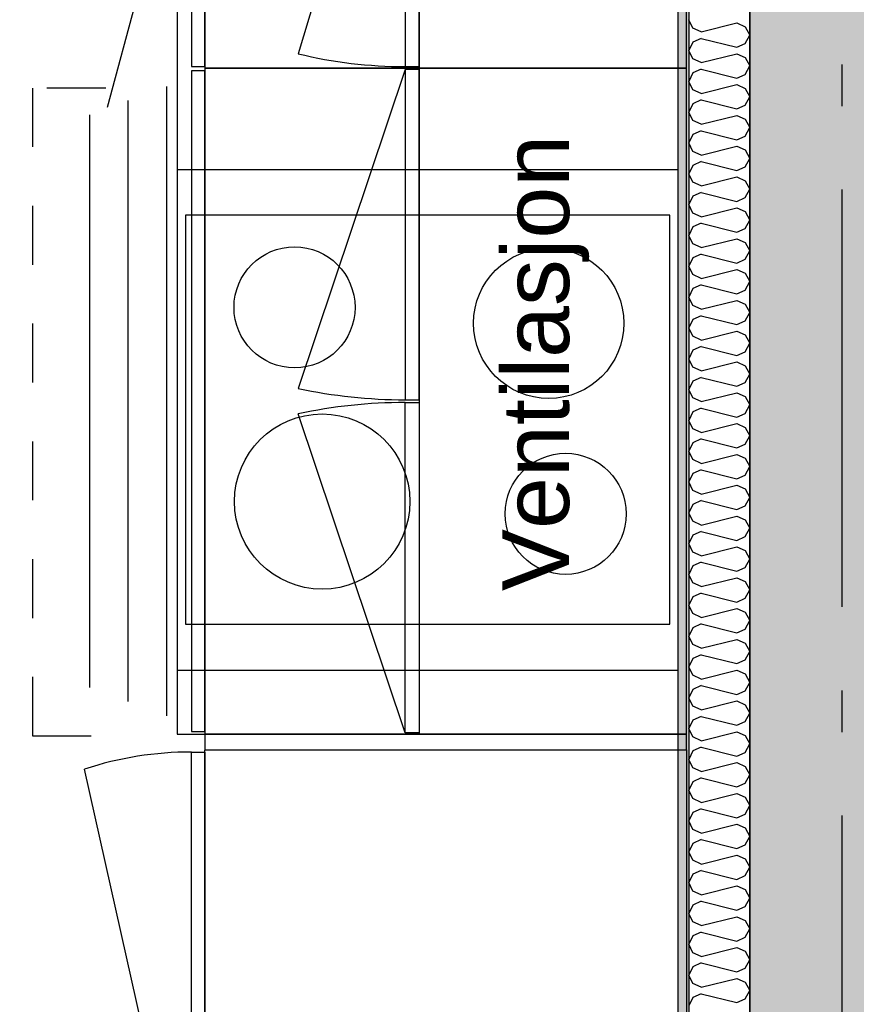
# Model space of a CAD drawing. Header units: millimetres. Extents: x -150 to 340931, y -1115 to 365939.
# Tile 125 of 253: x 285166 to 286169, y 354361 to 355541. Entities that reach past the tile are written whole.
import ezdxf
from ezdxf.enums import TextEntityAlignment as Align

# ---------------------------------------------------------------- set-up
doc = ezdxf.new("R2010")
doc.units = ezdxf.units.MM
doc.header["$LTSCALE"] = 0.5
doc.header["$MEASUREMENT"] = 0
for name, pattern in [('Akselinje', [1500, 1000, -200, 100, -200]), ('PLINE', [0]), ('Små Stiplet', [282.222222, 141.111111, -141.111111])]:
    doc.linetypes.add(name, pattern=pattern)
for name, color, linetype in [('0(Nye konstruksjoner)', 7, 'Continuous'), ('232- Ikke-bærende yttervegger (Skravur)(Nye konstruksjoner)', 7, 'Continuous'), ('232- Ikke-bærende yttervegger(Nye konstruksjoner)', 7, 'Continuous'), ('242- Ikke-bærende innervegger (Skravur)(Nye konstruksjoner)', 7, 'Continuous'), ('242- Ikke-bærende innervegger(Nye konstruksjoner)', 7, 'Continuous'), ('273- Kjøkkeninnredning(Nye konstruksjoner)', 7, 'Continuous'), ('82-- Modullinjer(Nye konstruksjoner)', 7, 'Continuous'), ('842-M___1_50 Målsetting bygning(Nye konstruksjoner)', 7, 'Continuous'), ('862- M___Nettoareal(Nye konstruksjoner)', 7, 'Continuous'), ('862- M___Nettoareal(Polylinje)(Nye konstruksjoner)', 7, 'Continuous'), ('862- M___Nettoareal(Tekst)(Nye konstruksjoner)', 7, 'Continuous'), ('878- Annen overflate_visuell informasjon(Nye konstruksjoner)', 7, 'Continuous')]:
    doc.layers.add(name, color=color, linetype=linetype)
doc.layers.add('236- Innvendig kledning og overflate(Nye konstruksjoner)', color=7, linetype='Continuous', lineweight=0)
doc.styles.add('GENERATED_STYLE_1', font='txt')
doc.styles.add('GENERATED_STYLE_3', font='arial.ttf')
doc.styles.add('GENERATED_STYLE_5', font='arial.ttf')
doc.dimstyles.new('GENERATED_STYLE__1', dxfattribs={"dimtxt": 100, "dimasz": 95, "dimexe": 0.18, "dimexo": 0.0625, "dimgap": 0, "dimtad": 1, "dimtih": 1, "dimtoh": 1, "dimdec": 0, "dimzin": 0, "dimdsep": 46, "dimtxsty": 'GENERATED_STYLE_3', "dimblk": 'ARROWHEAD_6', "dimblk1": 'ARROWHEAD_6', "dimblk2": 'ARROWHEAD_6', "dimcen": 0.09, "dimse1": 1, "dimse2": 1, "dimclrd": 256, "dimclre": 256, "dimclrt": 256, "dimadec": 1, "dimazin": 0, "dimtfac": 1, "dimtdec": 4, "dimtmove": 0, "dimatfit": 3, "dimfxl": 1, "dimtolj": 1, "dimtzin": 0, "dimarcsym": 0})

# ---------------------------------------------------------------- blocks, each defined once
blk = doc.blocks.new('LEILIGHET 8__1', base_point=(283768.6, 348580.7))
at = {"layer": '862- M___Nettoareal(Polylinje)(Nye konstruksjoner)', "flags": 128}
blk.add_lwpolyline([(286041, 356380.7), (277911, 356380.7), (277911, 348080.7), (281226, 348080.7), (281226, 349780.7), (286041, 349780.7)], close=True, dxfattribs=at)
at = {"layer": '862- M___Nettoareal(Tekst)(Nye konstruksjoner)', "style": 'GENERATED_STYLE_1'}
for tag, p in [('DUMMY_861', (280015.2, 358168.6)), ('ROOM_NAME', (279278, 358118.8)), ('DUMMY_862', (279278, 357980.3))]:
    blk.add_attdef(tag, text='', height=100, dxfattribs=at).set_placement(p, align=Align.TOP_LEFT)
blk = doc.blocks.new('STUE__36', base_point=(282599.5, 355025.2))
at = {"layer": '862- M___Nettoareal(Polylinje)(Nye konstruksjoner)', "linetype": 'PLINE', "flags": 128}
blk.add_lwpolyline([(281350, 349780.7), (285955, 349780.7), (285955, 356380.7), (281350, 356380.7), (281350, 355490.7), (281350, 354480.7)], close=True, dxfattribs=at)
at = {"layer": '862- M___Nettoareal(Tekst)(Nye konstruksjoner)', "style": 'GENERATED_STYLE_1'}
for tag, p in [('DUMMY_861', (282836.2, 355213.4)), ('ROOM_NAME', (282362.8, 355163.6)), ('DUMMY_862', (282362.8, 355025.2))]:
    blk.add_attdef(tag, text='', height=100, dxfattribs=at).set_placement(p, align=Align.TOP_LEFT)
blk = doc.blocks.new('Standard grid marker[84]', base_point=(286151, 363787.1))
at = {"layer": '82-- Modullinjer(Nye konstruksjoner)', "linetype": 'Akselinje'}
blk.add_line((286151, 363587.1), (286151, 339987.1), dxfattribs=at)
at = {"layer": '82-- Modullinjer(Nye konstruksjoner)', "style": 'GENERATED_STYLE_5'}
for tag, p in [('AC_MarkerText_1_0', (286151, 363965.3)), ('AC_MarkerText_1_1', (286151, 339715.3))]:
    blk.add_attdef(tag, text='', height=100, rotation=360, dxfattribs=at).set_placement(p, align=Align.TOP_CENTER)
blk = doc.blocks.new('7.01.05 Three Drawer unit[271]', base_point=(285388, 355482.7))
at = {"layer": '273- Kjøkkeninnredning(Nye konstruksjoner)', "linetype": 'PLINE'}
for p, q in [((285342, 355460.7), (285342, 354706.7)), ((285296, 355443.7), (285296, 354723.7)), ((285250, 355426.7), (285250, 354740.7))]:
    blk.add_line(p, q, dxfattribs=at)
at = {"layer": '273- Kjøkkeninnredning(Nye konstruksjoner)', "linetype": 'PLINE', "flags": 128}
for points in [[(285388, 355482.7), (285388, 354684.7), (285965, 354684.7), (285965, 355482.7)], [(285388, 355479.4), (285372, 355479.4), (285372, 354687.9), (285388, 354687.9)]]:
    blk.add_lwpolyline(points, close=True, dxfattribs=at)
blk = doc.blocks.new('7.06.01 Worktop[273]', base_point=(285355, 356382.7))
at = {"layer": '273- Kjøkkeninnredning(Nye konstruksjoner)', "linetype": 'PLINE'}
for p, q in [((285355, 356382.7), (285355, 354684.7)), ((285965, 356382.7), (285355, 356382.7)), ((285965, 354684.7), (285965, 356382.7)), ((285355, 354684.7), (285965, 354684.7))]:
    blk.add_line(p, q, dxfattribs=at)
blk = doc.blocks.new('Innebygget koketopp[274]', base_point=(285355, 354761.3))
at = {"layer": '273- Kjøkkeninnredning(Nye konstruksjoner)', "linetype": 'PLINE'}
for p, q in [((285355, 355361.3), (285955, 355361.3)), ((285355, 354761.3), (285955, 354761.3))]:
    blk.add_line(p, q, dxfattribs=at)
at = {"layer": '273- Kjøkkeninnredning(Nye konstruksjoner)', "linetype": 'PLINE', "flags": 128}
blk.add_lwpolyline([(285365, 354816.3), (285945, 354816.3), (285945, 355306.3), (285365, 355306.3)], close=True, dxfattribs=at)
at = {"layer": '273- Kjøkkeninnredning(Nye konstruksjoner)', "linetype": 'PLINE'}
for centre, radius in [((285495.5, 355196), 72.5), ((285800, 355176.9), 90), ((285528.6, 354963.3), 105), ((285820.3, 354948.6), 72.5)]:
    blk.add_circle(centre, radius, dxfattribs=at)
blk = doc.blocks.new('7.05.08 Cabinet for integrated fridge[276]', base_point=(285388, 354066.6))
at = {"layer": '273- Kjøkkeninnredning(Nye konstruksjoner)', "linetype": 'PLINE'}
blk.add_line((285372, 354069.1), (285244, 354642.8), dxfattribs=at)
at = {"layer": '273- Kjøkkeninnredning(Nye konstruksjoner)', "linetype": 'PLINE', "flags": 128}
for points in [[(285388, 354069.1), (285372, 354069.1), (285372, 354663.2), (285388, 354663.2)], [(285388, 354066.6), (285388, 354665.6), (285965, 354665.7), (285965, 354066.7)]]:
    blk.add_lwpolyline(points, close=True, dxfattribs=at)
at = {"layer": '273- Kjøkkeninnredning(Nye konstruksjoner)', "linetype": 'PLINE'}
blk.add_ellipse((285372, 354064.2), major_axis=(0, 599), ratio=0.825718, start_param=0, end_param=0.261799, dxfattribs=at)
blk = doc.blocks.new('7.01.21 Cabinet Side[277]', base_point=(285388, 354684.7))
at = {"layer": '273- Kjøkkeninnredning(Nye konstruksjoner)', "linetype": 'PLINE'}
for p, q in [((285388, 354684.7), (285388, 354665.7)), ((285965, 354684.7), (285388, 354684.7)), ((285965, 354665.7), (285965, 354684.7)), ((285388, 354665.7), (285965, 354665.7))]:
    blk.add_line(p, q, dxfattribs=at)
blk = doc.blocks.new('7.01.10 Corner bench 90[281]', base_point=(285065, 356382.7))
at = {"layer": '273- Kjøkkeninnredning(Nye konstruksjoner)', "linetype": 'PLINE'}
for p, q in [((285065, 356382.7), (285065, 355805.7)), ((285965, 356382.7), (285065, 356382.7)), ((285965, 355482.7), (285965, 356382.7)), ((285065, 355805.7), (285388, 355805.7)), ((285067, 355805.7), (285067, 355789.7)), ((285388, 355805.7), (285067, 355805.7)), ((285388, 355805.7), (285388, 355482.7)), ((285388, 355484.7), (285388, 355805.7)), ((285067, 355789.7), (285372, 355789.7)), ((285067, 355789.6), (285346, 355714.8)), ((285372, 355789.7), (285372, 355484.7)), ((285346, 355714.8), (285271.2, 355435.6)), ((285372, 355484.7), (285388, 355484.7)), ((285388, 355482.7), (285965, 355482.7))]:
    blk.add_line(p, q, dxfattribs=at)
blk = doc.blocks.new('7.04.02 Top Cabinet with 2 doors[286]', base_point=(285645, 355482.7))
at = {"layer": '273- Kjøkkeninnredning(Nye konstruksjoner)', "linetype": 'PLINE'}
for p, q in [((285628, 355481), (285500, 355098.9)), ((285628, 354686.3), (285500, 355068.4))]:
    blk.add_line(p, q, dxfattribs=at)
at = {"layer": '273- Kjøkkeninnredning(Nye konstruksjoner)', "linetype": 'PLINE', "flags": 128}
for points in [[(285645, 355482.7), (285645, 354684.7), (285965, 354684.7), (285965, 355482.7)], [(285645, 355481), (285628, 355481), (285628, 355085.3), (285645, 355085.3)], [(285645, 354686.3), (285628, 354686.3), (285628, 355082), (285645, 355082)]]:
    blk.add_lwpolyline(points, close=True, dxfattribs=at)
at = {"layer": '273- Kjøkkeninnredning(Nye konstruksjoner)', "linetype": 'PLINE'}
for centre, start_param, end_param in [((285628, 355484.3), 4.45059, 4.712389), ((285628, 354683), 1.570796, 1.832596)]:
    blk.add_ellipse(centre, major_axis=(494.6, 0), ratio=0.806704, start_param=start_param, end_param=end_param, dxfattribs=at)
blk = doc.blocks.new('7.04.01 Top Cabinet with 1 door[288]', base_point=(285645, 355932.7))
at = {"layer": '273- Kjøkkeninnredning(Nye konstruksjoner)', "linetype": 'PLINE'}
blk.add_line((285628, 355930.8), (285500, 355499.8), dxfattribs=at)
at = {"layer": '273- Kjøkkeninnredning(Nye konstruksjoner)', "linetype": 'PLINE', "flags": 128}
for points in [[(285645, 355930.8), (285628, 355930.8), (285628, 355484.5), (285645, 355484.5)], [(285645, 355932.7), (285645, 355482.7), (285965, 355482.7), (285965, 355932.7)]]:
    blk.add_lwpolyline(points, close=True, dxfattribs=at)
at = {"layer": '273- Kjøkkeninnredning(Nye konstruksjoner)', "linetype": 'PLINE'}
blk.add_ellipse((285628, 355934.5), major_axis=(494.6, 0), ratio=0.909817, start_param=4.45059, end_param=4.712389, dxfattribs=at)
blk = doc.blocks.new('*D774')
at = {"layer": '842-M___1_50 Målsetting bygning(Nye konstruksjoner)', "linetype": 'PLINE'}
for p, q in [((276294.5, 363585.1), (276294.5, 363772.6)), ((335668.8, 363585.1), (335668.8, 363772.6)), ((276344.5, 363728.9), (276244.5, 363628.9)), ((335618.8, 363628.9), (335718.8, 363728.9)), ((276219.5, 363678.9), (276294.5, 363678.9)), ((276294.5, 363678.9), (335668.8, 363678.9)), ((335668.8, 363678.9), (335743.8, 363678.9))]:
    blk.add_line(p, q, dxfattribs=at)
at = {"layer": '842-M___1_50 Målsetting bygning(Nye konstruksjoner)', "insert": (305772, 363698.9), "char_height": 100, "attachment_point": 7, "style": 'GENERATED_STYLE_3'}
blk.add_mtext('\\A1;{\\pql;\\fArial|b0|i0|c0|p0;\\W1.000000;59\xa0374}', dxfattribs=at)
blk = doc.blocks.new('ARROWHEAD_6')
at = {"linetype": 'Continuous'}
for p, q in [((-0.5, -0.5), (0.5, 0.5)), ((0, 0), (-1, 0))]:
    blk.add_line(p, q, dxfattribs=at)
blk = doc.blocks.new('*X1387')
at = {"layer": '242- Ikke-bærende innervegger (Skravur)(Nye konstruksjoner)', "linetype": 'PLINE'}
for p, q in [((285972.8, 355530.6), (285968, 355540.7)), ((285982.7, 355526.1), (285972.8, 355530.6)), ((285982.7, 355526.1), (286025.5, 355536.8)), ((286025.5, 355536.8), (286035.4, 355532.3)), ((286035.4, 355532.3), (286041, 355522.2)), ((285982.7, 355518.3), (285972.8, 355513.8)), ((285982.7, 355518.3), (286025.5, 355507.6)), ((286035.4, 355512.1), (286041, 355522.2)), ((285972.8, 355513.8), (285968, 355503.7)), ((286025.5, 355507.6), (286035.4, 355512.1)), ((285972.8, 355493.7), (285968, 355503.7)), ((285982.7, 355489.2), (286025.5, 355499.9)), ((286025.5, 355499.9), (286035.4, 355495.4)), ((286035.4, 355495.4), (286041, 355485.3)), ((285982.7, 355489.2), (285972.8, 355493.7)), ((286035.4, 355475.2), (286041, 355485.3)), ((285972.8, 355476.9), (285968, 355466.8)), ((285982.7, 355481.4), (285972.8, 355476.9)), ((285982.7, 355481.4), (286025.5, 355470.7)), ((286025.5, 355470.7), (286035.4, 355475.2)), ((285972.8, 355456.7), (285968, 355466.8)), ((285982.7, 355452.2), (286025.5, 355462.9)), ((286025.5, 355462.9), (286035.4, 355458.4)), ((286035.4, 355458.4), (286041, 355448.4)), ((285982.7, 355452.2), (285972.8, 355456.7)), ((286035.4, 355438.3), (286041, 355448.4)), ((285972.8, 355440), (285968, 355429.9)), ((285982.7, 355444.5), (285972.8, 355440)), ((285982.7, 355444.5), (286025.5, 355433.8)), ((286025.5, 355433.8), (286035.4, 355438.3)), ((285972.8, 355419.8), (285968, 355429.9)), ((285982.7, 355415.3), (286025.5, 355426)), ((286025.5, 355426), (286035.4, 355421.5)), ((285982.7, 355415.3), (285972.8, 355419.8)), ((286035.4, 355421.5), (286041, 355411.4)), ((286035.4, 355401.3), (286041, 355411.4)), ((285972.8, 355403), (285968, 355393)), ((285982.7, 355407.5), (285972.8, 355403)), ((285982.7, 355407.5), (286025.5, 355396.8)), ((286025.5, 355396.8), (286035.4, 355401.3)), ((285972.8, 355382.9), (285968, 355393)), ((285982.7, 355378.4), (286025.5, 355389.1)), ((286025.5, 355389.1), (286035.4, 355384.6)), ((285982.7, 355378.4), (285972.8, 355382.9)), ((286035.4, 355384.6), (286041, 355374.5)), ((285972.8, 355366.1), (285968, 355356)), ((285982.7, 355370.6), (285972.8, 355366.1)), ((285982.7, 355370.6), (286025.5, 355359.9)), ((286025.5, 355359.9), (286035.4, 355364.4)), ((286035.4, 355364.4), (286041, 355374.5)), ((285972.8, 355346), (285968, 355356)), ((285982.7, 355341.5), (285972.8, 355346)), ((285982.7, 355341.5), (286025.5, 355352.2)), ((286025.5, 355352.2), (286035.4, 355347.7)), ((286035.4, 355347.7), (286041, 355337.6)), ((285972.8, 355329.2), (285968, 355319.1)), ((285982.7, 355333.7), (285972.8, 355329.2)), ((285982.7, 355333.7), (286025.5, 355323)), ((286035.4, 355327.5), (286041, 355337.6)), ((285972.8, 355309), (285968, 355319.1)), ((286025.5, 355323), (286035.4, 355327.5)), ((285982.7, 355304.5), (285972.8, 355309)), ((285982.7, 355304.5), (286025.5, 355315.2)), ((286025.5, 355315.2), (286035.4, 355310.7)), ((286035.4, 355310.7), (286041, 355300.6)), ((285982.7, 355296.8), (285972.8, 355292.3)), ((285982.7, 355296.8), (286025.5, 355286.1)), ((286035.4, 355290.6), (286041, 355300.6)), ((285972.8, 355292.3), (285968, 355282.2)), ((285972.8, 355272.1), (285968, 355282.2)), ((286025.5, 355286.1), (286035.4, 355290.6)), ((285982.7, 355267.6), (285972.8, 355272.1)), ((285982.7, 355267.6), (286025.5, 355278.3)), ((286025.5, 355278.3), (286035.4, 355273.8)), ((286035.4, 355273.8), (286041, 355263.7)), ((285982.7, 355259.8), (285972.8, 355255.3)), ((285982.7, 355259.8), (286025.5, 355249.1)), ((286035.4, 355253.6), (286041, 355263.7)), ((285972.8, 355255.3), (285968, 355245.3)), ((286025.5, 355249.1), (286035.4, 355253.6)), ((285972.8, 355235.2), (285968, 355245.3)), ((285982.7, 355230.7), (285972.8, 355235.2)), ((285982.7, 355230.7), (286025.5, 355241.4)), ((286025.5, 355241.4), (286035.4, 355236.9)), ((286035.4, 355236.9), (286041, 355226.8)), ((285982.7, 355222.9), (285972.8, 355218.4)), ((285982.7, 355222.9), (286025.5, 355212.2)), ((286035.4, 355216.7), (286041, 355226.8)), ((285972.8, 355218.4), (285968, 355208.3)), ((286025.5, 355212.2), (286035.4, 355216.7)), ((285972.8, 355198.2), (285968, 355208.3)), ((285982.7, 355193.7), (286025.5, 355204.4)), ((286025.5, 355204.4), (286035.4, 355199.9)), ((286035.4, 355199.9), (286041, 355189.9)), ((285982.7, 355193.7), (285972.8, 355198.2)), ((286035.4, 355179.8), (286041, 355189.9)), ((285972.8, 355181.5), (285968, 355171.4)), ((285982.7, 355186), (285972.8, 355181.5)), ((285982.7, 355186), (286025.5, 355175.3)), ((286025.5, 355175.3), (286035.4, 355179.8)), ((285972.8, 355161.3), (285968, 355171.4)), ((285982.7, 355156.8), (286025.5, 355167.5)), ((286025.5, 355167.5), (286035.4, 355163)), ((285982.7, 355156.8), (285972.8, 355161.3)), ((286035.4, 355163), (286041, 355152.9)), ((286035.4, 355142.8), (286041, 355152.9)), ((285972.8, 355144.6), (285968, 355134.5)), ((285982.7, 355149.1), (285972.8, 355144.6)), ((285982.7, 355149.1), (286025.5, 355138.3)), ((286025.5, 355138.3), (286035.4, 355142.8)), ((285972.8, 355124.4), (285968, 355134.5)), ((285982.7, 355119.9), (286025.5, 355130.6)), ((286025.5, 355130.6), (286035.4, 355126.1)), ((285982.7, 355119.9), (285972.8, 355124.4)), ((286035.4, 355126.1), (286041, 355116)), ((285972.8, 355107.6), (285968, 355097.5)), ((285982.7, 355112.1), (285972.8, 355107.6)), ((285982.7, 355112.1), (286025.5, 355101.4)), ((286025.5, 355101.4), (286035.4, 355105.9)), ((286035.4, 355105.9), (286041, 355116)), ((285972.8, 355087.5), (285968, 355097.5)), ((285982.7, 355083), (286025.5, 355093.7)), ((286025.5, 355093.7), (286035.4, 355089.2)), ((285982.7, 355083), (285972.8, 355087.5)), ((286035.4, 355089.2), (286041, 355079.1)), ((285972.8, 355070.7), (285968, 355060.6)), ((285982.7, 355075.2), (285972.8, 355070.7)), ((285982.7, 355075.2), (286025.5, 355064.5)), ((286035.4, 355069), (286041, 355079.1)), ((285972.8, 355050.5), (285968, 355060.6)), ((286025.5, 355064.5), (286035.4, 355069)), ((285982.7, 355046), (285972.8, 355050.5)), ((285982.7, 355046), (286025.5, 355056.7)), ((286025.5, 355056.7), (286035.4, 355052.2)), ((286035.4, 355052.2), (286041, 355042.1)), ((285972.8, 355033.8), (285968, 355023.7)), ((285982.7, 355038.3), (285972.8, 355033.8)), ((285982.7, 355038.3), (286025.5, 355027.6)), ((286035.4, 355032.1), (286041, 355042.1)), ((285972.8, 355013.6), (285968, 355023.7)), ((286025.5, 355027.6), (286035.4, 355032.1)), ((285982.7, 355009.1), (285972.8, 355013.6)), ((285982.7, 355009.1), (286025.5, 355019.8)), ((286025.5, 355019.8), (286035.4, 355015.3)), ((286035.4, 355015.3), (286041, 355005.2)), ((285982.7, 355001.3), (285972.8, 354996.8)), ((285982.7, 355001.3), (286025.5, 354990.6)), ((286035.4, 354995.1), (286041, 355005.2)), ((285972.8, 354996.8), (285968, 354986.8)), ((285972.8, 354976.7), (285968, 354986.8)), ((286025.5, 354990.6), (286035.4, 354995.1)), ((285982.7, 354972.2), (285972.8, 354976.7)), ((285982.7, 354972.2), (286025.5, 354982.9)), ((286025.5, 354982.9), (286035.4, 354978.4)), ((286035.4, 354978.4), (286041, 354968.3)), ((285982.7, 354964.4), (285972.8, 354959.9)), ((285982.7, 354964.4), (286025.5, 354953.7)), ((286035.4, 354958.2), (286041, 354968.3)), ((285972.8, 354959.9), (285968, 354949.8)), ((286025.5, 354953.7), (286035.4, 354958.2)), ((285972.8, 354939.7), (285968, 354949.8)), ((285982.7, 354935.2), (285972.8, 354939.7)), ((285982.7, 354935.2), (286025.5, 354946)), ((286025.5, 354946), (286035.4, 354941.5)), ((286035.4, 354941.5), (286041, 354931.4)), ((285982.7, 354927.5), (285972.8, 354923)), ((285982.7, 354927.5), (286025.5, 354916.8)), ((286035.4, 354921.3), (286041, 354931.4)), ((285972.8, 354923), (285968, 354912.9)), ((286025.5, 354916.8), (286035.4, 354921.3)), ((285972.8, 354902.8), (285968, 354912.9)), ((285982.7, 354898.3), (286025.5, 354909)), ((286025.5, 354909), (286035.4, 354904.5)), ((286035.4, 354904.5), (286041, 354894.4)), ((285982.7, 354898.3), (285972.8, 354902.8)), ((286035.4, 354884.4), (286041, 354894.4)), ((285972.8, 354886.1), (285968, 354876)), ((285982.7, 354890.6), (285972.8, 354886.1)), ((285982.7, 354890.6), (286025.5, 354879.9)), ((286025.5, 354879.9), (286035.4, 354884.4)), ((285972.8, 354865.9), (285968, 354876)), ((285982.7, 354861.4), (286025.5, 354872.1)), ((286025.5, 354872.1), (286035.4, 354867.6)), ((285982.7, 354861.4), (285972.8, 354865.9)), ((286035.4, 354867.6), (286041, 354857.5)), ((286035.4, 354847.4), (286041, 354857.5)), ((285972.8, 354849.1), (285968, 354839)), ((285982.7, 354853.6), (285972.8, 354849.1)), ((285982.7, 354853.6), (286025.5, 354842.9)), ((286025.5, 354842.9), (286035.4, 354847.4)), ((285972.8, 354829), (285968, 354839)), ((285982.7, 354824.5), (286025.5, 354835.2)), ((286025.5, 354835.2), (286035.4, 354830.7)), ((285982.7, 354824.5), (285972.8, 354829)), ((286035.4, 354830.7), (286041, 354820.6)), ((285972.8, 354812.2), (285968, 354802.1)), ((285982.7, 354816.7), (285972.8, 354812.2)), ((285982.7, 354816.7), (286025.5, 354806)), ((286025.5, 354806), (286035.4, 354810.5)), ((286035.4, 354810.5), (286041, 354820.6)), ((285972.8, 354792), (285968, 354802.1)), ((285982.7, 354787.5), (286025.5, 354798.2)), ((286025.5, 354798.2), (286035.4, 354793.7)), ((285982.7, 354787.5), (285972.8, 354792)), ((286035.4, 354793.7), (286041, 354783.7)), ((285972.8, 354775.3), (285968, 354765.2)), ((285982.7, 354779.8), (285972.8, 354775.3)), ((285982.7, 354779.8), (286025.5, 354769.1)), ((286035.4, 354773.6), (286041, 354783.7)), ((285972.8, 354755.1), (285968, 354765.2)), ((286025.5, 354769.1), (286035.4, 354773.6)), ((285982.7, 354750.6), (285972.8, 354755.1)), ((285982.7, 354750.6), (286025.5, 354761.3)), ((286025.5, 354761.3), (286035.4, 354756.8)), ((286035.4, 354756.8), (286041, 354746.7)), ((285982.7, 354742.8), (285972.8, 354738.3)), ((285982.7, 354742.8), (286025.5, 354732.1)), ((286035.4, 354736.6), (286041, 354746.7)), ((285972.8, 354738.3), (285968, 354728.3)), ((285972.8, 354718.2), (285968, 354728.3)), ((286025.5, 354732.1), (286035.4, 354736.6)), ((285982.7, 354713.7), (285972.8, 354718.2)), ((285982.7, 354713.7), (286025.5, 354724.4)), ((286025.5, 354724.4), (286035.4, 354719.9)), ((286035.4, 354719.9), (286041, 354709.8)), ((285982.7, 354705.9), (285972.8, 354701.4)), ((285982.7, 354705.9), (286025.5, 354695.2)), ((286035.4, 354699.7), (286041, 354709.8)), ((285972.8, 354701.4), (285968, 354691.3)), ((286025.5, 354695.2), (286035.4, 354699.7)), ((285972.8, 354681.3), (285968, 354691.3)), ((285982.7, 354676.8), (285972.8, 354681.3)), ((285982.7, 354676.8), (286025.5, 354687.5)), ((286025.5, 354687.5), (286035.4, 354683)), ((286035.4, 354683), (286041, 354672.9)), ((285982.7, 354669), (285972.8, 354664.5)), ((285982.7, 354669), (286025.5, 354658.3)), ((286035.4, 354662.8), (286041, 354672.9)), ((285972.8, 354664.5), (285968, 354654.4)), ((286025.5, 354658.3), (286035.4, 354662.8)), ((285972.8, 354644.3), (285968, 354654.4)), ((285982.7, 354639.8), (286025.5, 354650.5)), ((286025.5, 354650.5), (286035.4, 354646)), ((286035.4, 354646), (286041, 354635.9)), ((285982.7, 354639.8), (285972.8, 354644.3)), ((286035.4, 354625.9), (286041, 354635.9)), ((285972.8, 354627.6), (285968, 354617.5)), ((285982.7, 354632.1), (285972.8, 354627.6)), ((285982.7, 354632.1), (286025.5, 354621.4)), ((286025.5, 354621.4), (286035.4, 354625.9)), ((285972.8, 354607.4), (285968, 354617.5)), ((285982.7, 354602.9), (286025.5, 354613.6)), ((286025.5, 354613.6), (286035.4, 354609.1)), ((286035.4, 354609.1), (286041, 354599)), ((285982.7, 354602.9), (285972.8, 354607.4)), ((286035.4, 354588.9), (286041, 354599)), ((285972.8, 354590.6), (285968, 354580.6)), ((285982.7, 354595.1), (285972.8, 354590.6)), ((285982.7, 354595.1), (286025.5, 354584.4)), ((286025.5, 354584.4), (286035.4, 354588.9)), ((285972.8, 354570.5), (285968, 354580.6)), ((285982.7, 354566), (286025.5, 354576.7)), ((286025.5, 354576.7), (286035.4, 354572.2)), ((285982.7, 354566), (285972.8, 354570.5)), ((286035.4, 354572.2), (286041, 354562.1)), ((286035.4, 354552), (286041, 354562.1)), ((285972.8, 354553.7), (285968, 354543.6)), ((285982.7, 354558.2), (285972.8, 354553.7)), ((285982.7, 354558.2), (286025.5, 354547.5)), ((286025.5, 354547.5), (286035.4, 354552)), ((285972.8, 354533.5), (285968, 354543.6)), ((285982.7, 354529), (286025.5, 354539.7)), ((286025.5, 354539.7), (286035.4, 354535.2)), ((285982.7, 354529), (285972.8, 354533.5)), ((286035.4, 354535.2), (286041, 354525.2)), ((285972.8, 354516.8), (285968, 354506.7)), ((285982.7, 354521.3), (285972.8, 354516.8)), ((285982.7, 354521.3), (286025.5, 354510.6)), ((286025.5, 354510.6), (286035.4, 354515.1)), ((286035.4, 354515.1), (286041, 354525.2)), ((285972.8, 354496.6), (285968, 354506.7)), ((285982.7, 354492.1), (286025.5, 354502.8)), ((286025.5, 354502.8), (286035.4, 354498.3)), ((285982.7, 354492.1), (285972.8, 354496.6)), ((286035.4, 354498.3), (286041, 354488.2)), ((285972.8, 354479.9), (285968, 354469.8)), ((285982.7, 354484.4), (285972.8, 354479.9)), ((285982.7, 354484.4), (286025.5, 354473.6)), ((286035.4, 354478.1), (286041, 354488.2)), ((285972.8, 354459.7), (285968, 354469.8)), ((286025.5, 354473.6), (286035.4, 354478.1)), ((285982.7, 354455.2), (285972.8, 354459.7)), ((285982.7, 354455.2), (286025.5, 354465.9)), ((286025.5, 354465.9), (286035.4, 354461.4)), ((286035.4, 354461.4), (286041, 354451.3)), ((285982.7, 354447.4), (285972.8, 354442.9)), ((285982.7, 354447.4), (286025.5, 354436.7)), ((286035.4, 354441.2), (286041, 354451.3)), ((285972.8, 354442.9), (285968, 354432.8)), ((285972.8, 354422.8), (285968, 354432.8)), ((286025.5, 354436.7), (286035.4, 354441.2)), ((285982.7, 354418.3), (285972.8, 354422.8)), ((285982.7, 354418.3), (286025.5, 354429)), ((286025.5, 354429), (286035.4, 354424.5)), ((286035.4, 354424.5), (286041, 354414.4)), ((285982.7, 354410.5), (285972.8, 354406)), ((285982.7, 354410.5), (286025.5, 354399.8)), ((286035.4, 354404.3), (286041, 354414.4)), ((285972.8, 354406), (285968, 354395.9)), ((286025.5, 354399.8), (286035.4, 354404.3)), ((285972.8, 354385.8), (285968, 354395.9)), ((285982.7, 354381.3), (285972.8, 354385.8)), ((285982.7, 354381.3), (286025.5, 354392)), ((286025.5, 354392), (286035.4, 354387.5)), ((286035.4, 354387.5), (286041, 354377.4)), ((285982.7, 354373.6), (285972.8, 354369.1)), ((285982.7, 354373.6), (286025.5, 354362.9)), ((286035.4, 354367.4), (286041, 354377.4)), ((285972.8, 354369.1), (285968, 354359)), ((286025.5, 354362.9), (286035.4, 354367.4))]:
    blk.add_line(p, q, dxfattribs=at)

msp = doc.modelspace()

# ---------------------------------------------------------------- hatches: boundary and pattern name
at = {"layer": '232- Ikke-bærende yttervegger (Skravur)(Nye konstruksjoner)', "linetype": 'Continuous'}
h = msp.add_hatch(dxfattribs=at)
h.set_pattern_fill('Betong_strukturell', color=256, style=0, pattern_type=2)
h.set_pattern_definition([(90.00001, (0, 0), (311.76916, 6e-05), [30, -150]), (90.00001, (-155.9, 90), (311.76916, 6e-05), [30, -150]), (150.00001, (0, 0), (155.88452, 270.00004), [30, -150]), (150.00001, (-4e-05, 180), (155.88452, 270.00004), [30, -150]), (210.00001, (-6e-06, 30), (-155.88463, 269.99998), [30, -150]), (210.00001, (-4e-05, 210), (-155.88463, 269.99998), [30, -150]), (90.000012, (-30, -6e-06), (60.000002, 1.2e-05), [0, -60.000002, 0, -90.000004]), (135.000012, (-30, 30), (42.4264, 42.426417), [0, -45.000002, 0, -75.000003])])
h.paths.add_polyline_path([(286041, 356590.6), (286041, 347870.7), (286261, 347870.7), (286261, 356590.6)])
at = {"layer": '242- Ikke-bærende innervegger (Skravur)(Nye konstruksjoner)', "linetype": 'Continuous'}
h = msp.add_hatch(dxfattribs=at)
h.set_pattern_fill('Prikker_tett', color=256, style=0, pattern_type=2)
h.set_pattern_definition([(0, (0, 0), (0, 43.30127), [0, -25]), (0, (12.5, 21.65), (0, 43.30127), [0, -25])])
h.paths.add_polyline_path([(285955, 356380.7), (285955, 349780.7), (285968, 349780.7), (285968, 356380.7)])

# ---------------------------------------------------------------- linework, layer by layer
at = {"layer": '232- Ikke-bærende yttervegger(Nye konstruksjoner)', "linetype": 'PLINE', "flags": 128}
msp.add_lwpolyline([(286041, 356590.6), (286041, 347870.7)], dxfattribs=at)
at = {"layer": '236- Innvendig kledning og overflate(Nye konstruksjoner)', "linetype": 'PLINE', "flags": 128}
msp.add_lwpolyline([(285955, 356380.7), (285955, 349780.7)], dxfattribs=at)
at = {"layer": '242- Ikke-bærende innervegger(Nye konstruksjoner)', "linetype": 'PLINE'}
msp.add_line((285968, 356380.7), (285968, 349780.7), dxfattribs=at)
at = {"layer": '242- Ikke-bærende innervegger(Nye konstruksjoner)', "linetype": 'PLINE', "flags": 128}
msp.add_lwpolyline([(286041, 349780.7), (286041, 356380.7)], dxfattribs=at)
at = {"layer": '878- Annen overflate_visuell informasjon(Nye konstruksjoner)', "linetype": 'Små Stiplet'}
msp.add_lwpolyline([(285269.3, 355458.7), (285181.5, 355458.7), (285181.5, 354682.7), (285292.3, 354682.7)], dxfattribs=at)

# ---------------------------------------------------------------- block references
at = {"layer": '242- Ikke-bærende innervegger(Nye konstruksjoner)'}
msp.add_blockref('*X1387', (0, 0), dxfattribs=at)
at = {"layer": '273- Kjøkkeninnredning(Nye konstruksjoner)', "linetype": 'PLINE'}
for name, p in [('7.01.10 Corner bench 90[281]', (285065, 356382.7)), ('7.06.01 Worktop[273]', (285355, 356382.7)), ('7.04.01 Top Cabinet with 1 door[288]', (285645, 355932.7)), ('7.01.05 Three Drawer unit[271]', (285388, 355482.7)), ('7.04.02 Top Cabinet with 2 doors[286]', (285645, 355482.7)), ('Innebygget koketopp[274]', (285355, 354761.3)), ('7.01.21 Cabinet Side[277]', (285388, 354684.7)), ('7.05.08 Cabinet for integrated fridge[276]', (285388, 354066.6))]:
    msp.add_blockref(name, p, dxfattribs=at)
at = {"layer": '82-- Modullinjer(Nye konstruksjoner)', "linetype": 'PLINE'}
msp.add_blockref('Standard grid marker[84]', (286151, 363787.1), dxfattribs=at)
at = {"layer": '862- M___Nettoareal(Nye konstruksjoner)', "linetype": 'Continuous'}
for name, p in [('LEILIGHET 8__1', (283768.6, 348580.7)), ('STUE__36', (282599.5, 355025.2))]:
    msp.add_blockref(name, p, dxfattribs=at)

# ---------------------------------------------------------------- texts
at = {"layer": '0(Nye konstruksjoner)', "linetype": 'Continuous', "insert": (285848.5, 355129.3), "char_height": 80, "attachment_point": 8, "rotation": 89.9999, "style": 'GENERATED_STYLE_3'}
msp.add_mtext('\\A1;{\\pqc;\\fArial|b0|i0|c0|p0;\\W1.000000;Ventilasjon}', dxfattribs=at)

# ---------------------------------------------------------------- dimensions: what is measured, and where the dimension line sits
at = {"layer": '842-M___1_50 Målsetting bygning(Nye konstruksjoner)', "linetype": 'Continuous'}
dim = msp.add_linear_dim(base=(335668.8, 363678.9), p1=(276294.5, 358685.2), p2=(335668.8, 339845.1), dimstyle='GENERATED_STYLE__1', dxfattribs=at)
dim.commit()
dim.dimension.update_dxf_attribs({"geometry": '*D774', "text_midpoint": (305981.5, 363748.9), "dimtype": 160})

doc.saveas('drawing.dxf')
